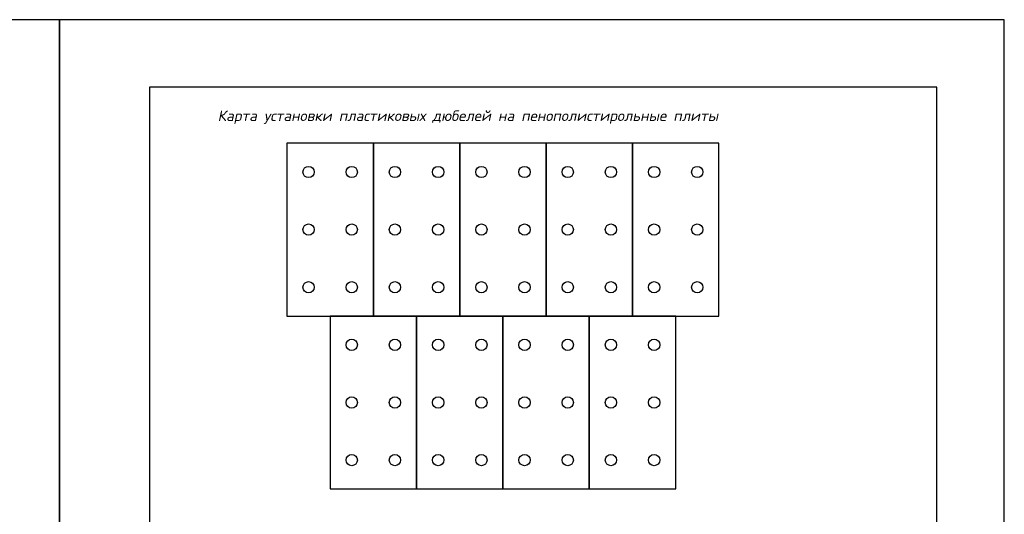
# Model space of a CAD drawing. Header units: inches. Extents: x 47 to 4151, y -1120 to 1902.
# Tile 80 of 93: x 1928 to 2147, y 1129 to 1239. Entities that reach past the tile are written whole.
import ezdxf

# ---------------------------------------------------------------- set-up
doc = ezdxf.new("R2010")
doc.units = ezdxf.units.IN
doc.header["$LTSCALE"] = 10
doc.header["$MEASUREMENT"] = 0
for name, color, linetype in [('DUBEL', 142, 'Continuous'), ('ndp', 242, 'Continuous'), ('ramka', 248, 'Continuous')]:
    doc.layers.add(name, color=color, linetype=linetype)
doc.layers.add('Layer1', color=108, linetype='Continuous', lineweight=30)
doc.layers.add('list', color=5, linetype='Continuous', plot=False)
doc.styles.add('style2', font='romans.shx', dxfattribs={"oblique": 12})

msp = doc.modelspace()

# ---------------------------------------------------------------- linework, layer by layer
at = {"layer": 'DUBEL'}
for centre in [(1992.243291, 1205.06624), (2001.843291, 1205.06624), (2011.443291, 1205.06624), (2021.043291, 1205.06624), (2030.643291, 1205.06624), (2040.243291, 1205.06624), (2049.843291, 1205.06624), (2059.443291, 1205.06624), (2069.043291, 1205.06624), (2078.643291, 1205.06624), (1992.243291, 1192.26624), (2001.843291, 1192.26624), (2011.443291, 1192.26624), (2021.043291, 1192.26624), (2030.643291, 1192.26624), (2040.243291, 1192.26624), (2049.843291, 1192.26624), (2059.443291, 1192.26624), (2069.043291, 1192.26624), (2078.643291, 1192.26624), (1992.243291, 1179.46624), (2001.843291, 1179.46624), (2011.443291, 1179.46624), (2021.043291, 1179.46624), (2030.643291, 1179.46624), (2040.243291, 1179.46624), (2049.843291, 1179.46624), (2059.443291, 1179.46624), (2069.043291, 1179.46624), (2078.643291, 1179.46624), (2001.843291, 1166.66624), (2011.443291, 1166.66624), (2021.043291, 1166.66624), (2030.643291, 1166.66624), (2040.243291, 1166.66624), (2049.843291, 1166.66624), (2059.443291, 1166.66624), (2069.043291, 1166.66624), (2001.843291, 1153.86624), (2011.443291, 1153.86624), (2021.043291, 1153.86624), (2030.643291, 1153.86624), (2040.243291, 1153.86624), (2049.843291, 1153.86624), (2059.443291, 1153.86624), (2069.043291, 1153.86624), (2001.843291, 1141.06624), (2011.443291, 1141.06624), (2021.043291, 1141.06624), (2030.643291, 1141.06624), (2040.243291, 1141.06624), (2049.843291, 1141.06624), (2059.443291, 1141.06624), (2069.043291, 1141.06624)]:
    msp.add_circle(centre, 1.257963, dxfattribs=at)
at = {"layer": 'Layer1'}
for points in [[(1987.443291, 1173.06624), (2006.643291, 1173.06624), (2006.643291, 1211.46624), (1987.443291, 1211.46624)], [(2006.643291, 1173.06624), (2025.843291, 1173.06624), (2025.843291, 1211.46624), (2006.643291, 1211.46624)], [(2025.843291, 1173.06624), (2045.043291, 1173.06624), (2045.043291, 1211.46624), (2025.843291, 1211.46624)], [(2045.043291, 1173.06624), (2064.243291, 1173.06624), (2064.243291, 1211.46624), (2045.043291, 1211.46624)], [(2064.243291, 1173.06624), (2083.443291, 1173.06624), (2083.443291, 1211.46624), (2064.243291, 1211.46624)], [(1997.043291, 1134.66624), (2016.243291, 1134.66624), (2016.243291, 1173.06624), (1997.043291, 1173.06624)], [(2016.243291, 1134.66624), (2035.443291, 1134.66624), (2035.443291, 1173.06624), (2016.243291, 1173.06624)], [(2035.443291, 1134.66624), (2054.643291, 1134.66624), (2054.643291, 1173.06624), (2035.443291, 1173.06624)], [(2054.643291, 1134.66624), (2073.843291, 1134.66624), (2073.843291, 1173.06624), (2054.643291, 1173.06624)]]:
    msp.add_lwpolyline(points, close=True, dxfattribs=at)
at = {"layer": 'list'}
for points in [[(1726.866318, 948.900358), (1936.866318, 948.900358), (1936.866318, 1238.900358), (1726.866318, 1238.900358)], [(1936.866318, 948.900358), (2146.866318, 948.900358), (2146.866318, 1238.900358), (1936.866318, 1238.900358)]]:
    msp.add_lwpolyline(points, close=True, dxfattribs=at)
at = {"layer": 'ramka'}
msp.add_lwpolyline([(1956.866318, 963.900358), (2131.866318, 963.900358), (2131.866318, 1223.900358), (1956.866318, 1223.900358)], close=True, dxfattribs=at)

# ---------------------------------------------------------------- texts
at = {"layer": 'ndp', "style": 'style2', "oblique": 12}
msp.add_text('Карта установки пластиковых дюбелей на пенополистирольные плиты', height=2.34619952, dxfattribs=at).set_placement((1972.033274, 1216.399121))

doc.saveas('drawing.dxf')
